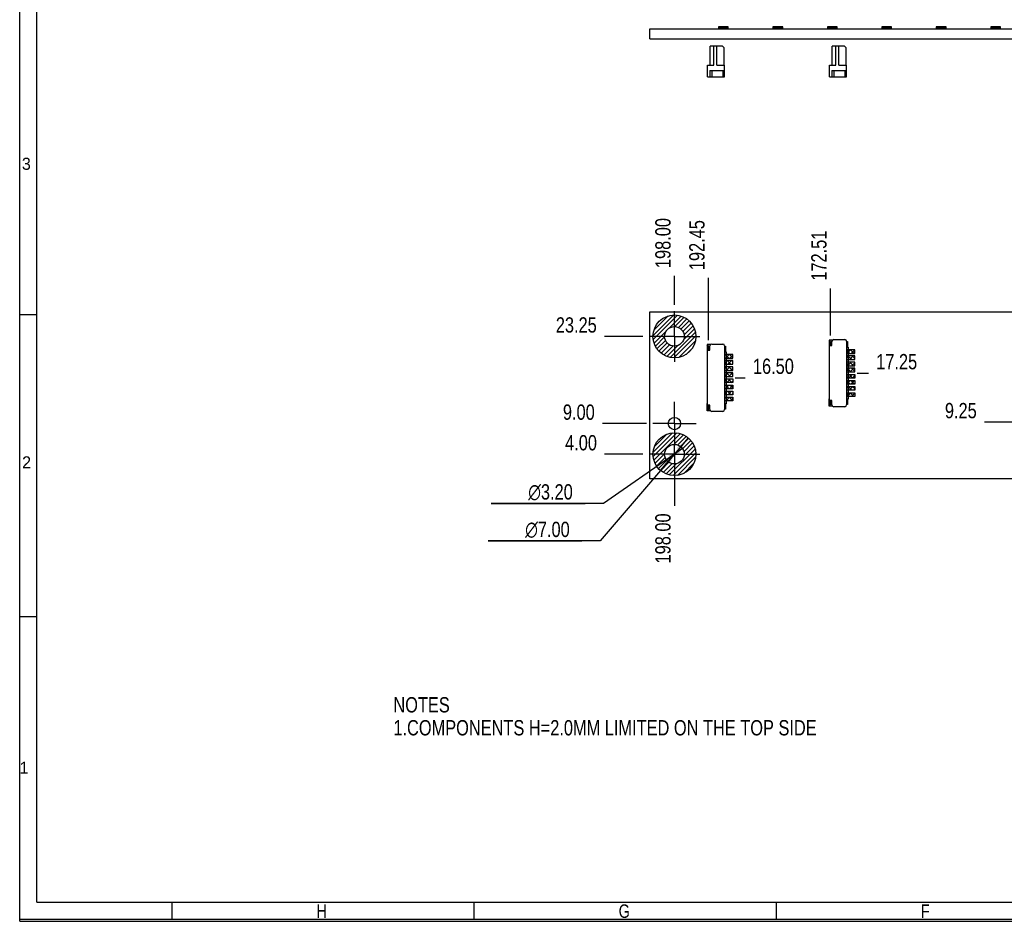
# Model space of a CAD drawing. Header units: millimetres. Extents: x 0 to 420, y 0 to 297.
# Tile 1 of 13: x 0 to 161, y 0 to 147. Entities that reach past the tile are written whole.
import ezdxf

# ---------------------------------------------------------------- set-up
doc = ezdxf.new("R2010")
doc.units = ezdxf.units.MM
doc.header["$LTSCALE"] = 23.1
doc.linetypes.add('CENTER', pattern=[0.6, 0.375, -0.075, 0.075, -0.075])
doc.layers.get('0').update_dxf_attribs({"linetype": 'CONTINUOUS'})
doc.layers.add('02___PRT_ALL_AXES', color=7, linetype='CONTINUOUS')
doc.layers.add('03___PRT_ALL_CURVES', color=7, linetype='CONTINUOUS')
doc.styles.get("Standard").update_dxf_attribs({"font": 'txt', "width": 0.8})
doc.styles.add('TEXTSTYLE_1', font='gdt', dxfattribs={"width": 0.8})
doc.styles.add('TEXTSTYLE_2', font='txt', dxfattribs={"width": 0.999999})
doc.dimstyles.new('DIMSTYLE_10', dxfattribs={"dimtxt": 2.5, "dimasz": 2.5, "dimexe": 1, "dimexo": 1, "dimtad": 0, "dimtih": 1, "dimtoh": 1, "dimzin": 0, "dimdsep": 46, "dimtxsty": 'STANDARD', "dimblk": '_FILLED', "dimblk1": '_FILLED', "dimblk2": '_FILLED', "dimcen": 0.09, "dimadec": 0, "dimazin": 0, "dimtp": 0.5, "dimtm": 0.5, "dimtfac": 1, "dimtofl": 0, "dimtmove": 0, "dimatfit": 3, "dimldrblk": '_FILLED', "dimfxl": 1, "dimtolj": 1, "dimtzin": 0, "dimarcsym": 0})
doc.dimstyles.new('DIMSTYLE_5', dxfattribs={"dimtxt": 2.5, "dimasz": 2.5, "dimexe": 1, "dimexo": 1, "dimtad": 1, "dimzin": 0, "dimdsep": 46, "dimtxsty": 'STANDARD', "dimblk": '_FILLED', "dimblk1": '_FILLED', "dimblk2": '_FILLED', "dimcen": 0.09, "dimadec": 0, "dimazin": 0, "dimtp": 0.2, "dimtm": 0.2, "dimtfac": 1, "dimtmove": 0, "dimatfit": 2, "dimldrblk": '_FILLED', "dimfxl": 1, "dimtolj": 1, "dimtzin": 0, "dimarcsym": 0})
doc.dimstyles.new('DIMSTYLE_6', dxfattribs={"dimtxt": 2.5, "dimasz": 2.5, "dimexe": 1, "dimexo": 1, "dimtad": 1, "dimzin": 0, "dimdsep": 46, "dimtxsty": 'STANDARD', "dimblk": '_FILLED', "dimblk1": '_FILLED', "dimblk2": '_FILLED', "dimcen": 0.09, "dimadec": 0, "dimazin": 0, "dimtp": 0.1, "dimtm": 0.1, "dimtfac": 1, "dimtmove": 0, "dimatfit": 2, "dimldrblk": '_FILLED', "dimfxl": 1, "dimtolj": 1, "dimtzin": 0, "dimarcsym": 0})
doc.dimstyles.new('DIMSTYLE_7', dxfattribs={"dimtxt": 2.5, "dimasz": 2.5, "dimexe": 1, "dimexo": 1, "dimtad": 0, "dimtih": 1, "dimtoh": 1, "dimzin": 0, "dimdsep": 46, "dimtxsty": 'STANDARD', "dimblk": '_FILLED', "dimblk1": '_FILLED', "dimblk2": '_FILLED', "dimcen": 0.09, "dimadec": 0, "dimazin": 0, "dimtp": 0.1, "dimtm": 0.1, "dimtfac": 1, "dimtofl": 0, "dimtmove": 0, "dimatfit": 3, "dimldrblk": '_FILLED', "dimfxl": 1, "dimtolj": 1, "dimtzin": 0, "dimarcsym": 0})
doc.dimstyles.new('DIMSTYLE_8', dxfattribs={"dimtxt": 2.5, "dimasz": 2.5, "dimexe": 1, "dimexo": 1, "dimtad": 0, "dimtih": 1, "dimtoh": 1, "dimzin": 0, "dimdsep": 46, "dimtxsty": 'STANDARD', "dimblk": '_FILLED', "dimblk1": '_FILLED', "dimblk2": '_FILLED', "dimcen": 0.09, "dimadec": 0, "dimazin": 0, "dimtp": 0.2, "dimtm": 0.2, "dimtfac": 1, "dimtofl": 0, "dimtmove": 0, "dimatfit": 3, "dimldrblk": '_FILLED', "dimfxl": 1, "dimtolj": 1, "dimtzin": 0, "dimarcsym": 0})

# ---------------------------------------------------------------- blocks, each defined once
blk = doc.blocks.new('_FILLED')
at = {"color": 0, "linetype": 'BYBLOCK'}
blk.add_solid([(0, 0), (-1, 0.14), (-1, -0.14)], dxfattribs=at)
blk = doc.blocks.new('*D11')
at = {"color": 2, "linetype": 'CONTINUOUS'}
for p, q in [((109.27, 79), (107, 76.34)), ((107, 76.34), (94.89, 62.17)), ((104.72, 73.68), (107, 76.34)), ((94.89, 62.17), (76.56, 62.17)), ((76.56, 62.17), (91.89, 62.17))]:
    blk.add_line(p, q, dxfattribs=at)
at = {"color": 2, "linetype": 'CONTINUOUS', "xscale": 2.5, "yscale": 2.5, "zscale": 2.5}
for p, rotation in [((109.27, 79), 49.4766314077), ((104.72, 73.68), 229.4766314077)]:
    blk.add_blockref('_FILLED', p, dxfattribs=dict(at, rotation=rotation))
at = {"color": 2, "linetype": 'CONTINUOUS', "insert": (89.89, 65.3), "char_height": 2.5, "width": 11.3333, "attachment_point": 3, "line_spacing_factor": 0.9, "style": 'TEXTSTYLE_1'}
blk.add_mtext('{\\Fgdt;n}\\Ftxt;7.00', dxfattribs=at)
blk = doc.blocks.new('*D12')
at = {"color": 2, "linetype": 'CONTINUOUS'}
for p, q in [((108.31, 77.25), (107, 76.34)), ((107, 76.34), (95.39, 68.3)), ((105.68, 75.43), (107, 76.34)), ((95.39, 68.3), (77.05, 68.3)), ((77.05, 68.3), (92.39, 68.3))]:
    blk.add_line(p, q, dxfattribs=at)
at = {"color": 2, "linetype": 'CONTINUOUS', "xscale": 2.5, "yscale": 2.5, "zscale": 2.5}
for p, rotation in [((108.31, 77.25), 34.6807167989), ((105.68, 75.43), 214.6807167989)]:
    blk.add_blockref('_FILLED', p, dxfattribs=dict(at, rotation=rotation))
at = {"color": 2, "linetype": 'CONTINUOUS', "insert": (90.39, 71.43), "char_height": 2.5, "width": 11.3333, "attachment_point": 3, "line_spacing_factor": 0.9, "style": 'TEXTSTYLE_1'}
blk.add_mtext('{\\Fgdt;n}\\Ftxt;3.20', dxfattribs=at)
blk = doc.blocks.new('*D23')
at = {"color": 2, "linetype": 'CONTINUOUS'}
blk.add_line((101.86, 76.34), (95.59, 76.34), dxfattribs=at)
at = {"color": 2, "linetype": 'CONTINUOUS', "insert": (94.34, 79.46), "char_height": 2.5, "width": 8, "attachment_point": 3, "line_spacing_factor": 0.9}
blk.add_mtext('4.00', dxfattribs=at)
blk = doc.blocks.new('*D27')
at = {"color": 2, "linetype": 'CONTINUOUS'}
blk.add_line((166.3, 81.59), (157.66, 81.59), dxfattribs=at)
at = {"color": 2, "linetype": 'CONTINUOUS', "insert": (156.41, 84.71), "char_height": 2.5, "width": 8, "attachment_point": 3, "line_spacing_factor": 0.9}
blk.add_mtext('9.25', dxfattribs=at)
blk = doc.blocks.new('*D30')
at = {"color": 2, "linetype": 'CONTINUOUS'}
blk.add_line((102.46, 81.34), (95.23, 81.34), dxfattribs=at)
at = {"color": 2, "linetype": 'CONTINUOUS', "insert": (93.98, 84.46), "char_height": 2.5, "width": 8, "attachment_point": 3, "line_spacing_factor": 0.9}
blk.add_mtext('9.00', dxfattribs=at)
blk = doc.blocks.new('*D31')
at = {"color": 2, "linetype": 'CONTINUOUS'}
blk.add_line((101.86, 95.59), (95.56, 95.59), dxfattribs=at)
at = {"color": 2, "linetype": 'CONTINUOUS', "insert": (94.31, 98.71), "char_height": 2.5, "width": 10, "attachment_point": 3, "line_spacing_factor": 0.9}
blk.add_mtext('23.25', dxfattribs=at)
blk = doc.blocks.new('*D37')
at = {"color": 2, "linetype": 'CONTINUOUS'}
blk.add_line((132.49, 95.74), (132.49, 103.44), dxfattribs=at)
at = {"color": 2, "linetype": 'CONTINUOUS', "insert": (129.36, 104.69), "char_height": 2.5, "width": 12, "attachment_point": 1, "rotation": 90, "line_spacing_factor": 0.9}
blk.add_mtext('172.51', dxfattribs=at)
blk = doc.blocks.new('*D38')
at = {"color": 2, "linetype": 'CONTINUOUS'}
blk.add_line((112.55, 94.99), (112.55, 105.16), dxfattribs=at)
at = {"color": 2, "linetype": 'CONTINUOUS', "insert": (109.42, 106.41), "char_height": 2.5, "width": 12, "attachment_point": 1, "rotation": 90, "line_spacing_factor": 0.9}
blk.add_mtext('192.45', dxfattribs=at)
blk = doc.blocks.new('*D43')
at = {"color": 2, "linetype": 'CONTINUOUS'}
blk.add_line((136.85, 89.59), (138.73, 89.59), dxfattribs=at)
at = {"color": 2, "linetype": 'CONTINUOUS', "insert": (139.98, 92.71), "char_height": 2.5, "width": 10, "attachment_point": 1, "line_spacing_factor": 0.9}
blk.add_mtext('17.25', dxfattribs=at)
blk = doc.blocks.new('*D44')
at = {"color": 2, "linetype": 'CONTINUOUS'}
blk.add_line((116.91, 88.84), (118.58, 88.84), dxfattribs=at)
at = {"color": 2, "linetype": 'CONTINUOUS', "insert": (119.83, 91.96), "char_height": 2.5, "width": 10, "attachment_point": 1, "line_spacing_factor": 0.9}
blk.add_mtext('16.50', dxfattribs=at)
blk = doc.blocks.new('*D47')
at = {"color": 2, "linetype": 'CONTINUOUS'}
blk.add_line((107, 72.75), (107, 67.91), dxfattribs=at)
at = {"color": 2, "linetype": 'CONTINUOUS', "insert": (103.87, 66.66), "char_height": 2.5, "width": 12, "attachment_point": 3, "rotation": 90, "line_spacing_factor": 0.9}
blk.add_mtext('198.00', dxfattribs=at)
blk = doc.blocks.new('*D49')
at = {"color": 2, "linetype": 'CONTINUOUS'}
blk.add_line((107, 100.73), (107, 105.5), dxfattribs=at)
at = {"color": 2, "linetype": 'CONTINUOUS', "insert": (103.87, 106.75), "char_height": 2.5, "width": 12, "attachment_point": 1, "rotation": 90, "line_spacing_factor": 0.9}
blk.add_mtext('198.00', dxfattribs=at)

msp = doc.modelspace()

# ---------------------------------------------------------------- linework, layer by layer
at = {"color": 7, "linetype": 'CONTINUOUS', "true_color": 0xf5f5f5}
for p, q in [((0, 0), (0, 297)), ((0.038, 0.358), (0.038, 296.671)), ((2.782, 3.102), (2.782, 293.928)), ((2.782, 99.129), (0.038, 99.129)), ((2.782, 49.743), (0.038, 49.743)), ((2.782, 3.102), (417.234, 3.102)), ((24.894, 0.358), (24.894, 3.102)), ((74.279, 0.358), (74.279, 3.102)), ((123.665, 0.358), (123.665, 3.102)), ((0, 0), (420, 0)), ((0.038, 0.358), (419.978, 0.358))]:
    msp.add_line(p, q, dxfattribs=at)
at = {"color": 7, "linetype": 'CONTINUOUS'}
for p, q in [((102.999, 144.223), (102.999, 145.823)), ((102.999, 145.823), (304.999, 145.823)), ((114.199, 146.173), (114.199, 145.823)), ((115.799, 146.173), (114.199, 146.173)), ((114.199, 146.002), (115.799, 146.002)), ((114.199, 145.983), (115.799, 145.983)), ((114.449, 145.823), (114.449, 145.983)), ((114.749, 145.983), (114.749, 145.823)), ((115.249, 145.823), (115.249, 145.983)), ((115.549, 145.983), (115.549, 145.823)), ((115.799, 145.823), (115.799, 146.173)), ((123.099, 146.173), (123.099, 145.823)), ((124.699, 146.173), (123.099, 146.173)), ((123.099, 146.002), (124.699, 146.002)), ((123.099, 145.983), (124.699, 145.983)), ((123.349, 145.823), (123.349, 145.983)), ((123.649, 145.983), (123.649, 145.823)), ((124.149, 145.823), (124.149, 145.983)), ((124.449, 145.983), (124.449, 145.823)), ((124.699, 145.823), (124.699, 146.173)), ((131.999, 146.173), (131.999, 145.823)), ((133.599, 146.173), (131.999, 146.173)), ((131.999, 146.002), (133.599, 146.002)), ((131.999, 145.983), (133.599, 145.983)), ((132.249, 145.823), (132.249, 145.983)), ((132.549, 145.983), (132.549, 145.823)), ((133.049, 145.823), (133.049, 145.983)), ((133.349, 145.983), (133.349, 145.823)), ((133.599, 145.823), (133.599, 146.173)), ((140.899, 146.173), (140.899, 145.823)), ((142.499, 146.173), (140.899, 146.173)), ((140.899, 146.002), (142.499, 146.002)), ((140.899, 145.983), (142.499, 145.983)), ((141.149, 145.823), (141.149, 145.983)), ((141.449, 145.983), (141.449, 145.823)), ((141.949, 145.823), (141.949, 145.983)), ((142.249, 145.983), (142.249, 145.823)), ((142.499, 145.823), (142.499, 146.173)), ((149.799, 146.173), (149.799, 145.823)), ((151.399, 146.173), (149.799, 146.173)), ((149.799, 146.002), (151.399, 146.002)), ((149.799, 145.983), (151.399, 145.983)), ((150.049, 145.823), (150.049, 145.983)), ((150.349, 145.983), (150.349, 145.823)), ((150.849, 145.823), (150.849, 145.983)), ((151.149, 145.983), (151.149, 145.823)), ((151.399, 145.823), (151.399, 146.173)), ((158.699, 146.173), (158.699, 145.823)), ((160.299, 146.173), (158.699, 146.173)), ((158.699, 146.002), (160.299, 146.002)), ((158.699, 145.983), (160.299, 145.983)), ((158.949, 145.823), (158.949, 145.983)), ((159.249, 145.983), (159.249, 145.823)), ((159.749, 145.823), (159.749, 145.983)), ((160.049, 145.983), (160.049, 145.823)), ((160.299, 145.823), (160.299, 146.173)), ((102.999, 144.223), (304.999, 144.223)), ((112.849, 139.923), (112.849, 143.023)), ((114.849, 143.023), (112.849, 143.023)), ((113.449, 139.923), (113.449, 143.023)), ((113.949, 139.923), (113.949, 143.023)), ((115.149, 142.723), (114.849, 143.023)), ((115.149, 139.923), (115.149, 142.723)), ((132.789, 139.923), (132.789, 143.023)), ((134.789, 143.023), (132.789, 143.023)), ((133.389, 139.923), (133.389, 143.023)), ((133.889, 139.923), (133.889, 143.023)), ((135.089, 142.723), (134.789, 143.023)), ((135.089, 139.923), (135.089, 142.723)), ((112.399, 138.023), (112.399, 139.923)), ((112.399, 139.923), (113.449, 139.923)), ((112.799, 139.023), (112.799, 138.023)), ((112.799, 139.023), (115.199, 139.023)), ((113.099, 139.023), (113.099, 138.023)), ((113.949, 139.923), (115.199, 139.923)), ((114.899, 139.023), (114.899, 138.023)), ((115.199, 138.023), (115.199, 139.923)), ((132.339, 138.023), (132.339, 139.923)), ((132.339, 139.923), (133.389, 139.923)), ((132.739, 139.023), (132.739, 138.023)), ((132.739, 139.023), (135.139, 139.023)), ((133.039, 139.023), (133.039, 138.023)), ((133.889, 139.923), (135.139, 139.923)), ((134.839, 139.023), (134.839, 138.023)), ((135.139, 138.023), (135.139, 139.923)), ((112.399, 138.023), (115.199, 138.023)), ((132.339, 138.023), (135.139, 138.023)), ((102.999, 72.336), (102.999, 99.586)), ((102.999, 99.586), (171.749, 99.586)), ((133.039, 95.086), (134.839, 95.086)), ((112.399, 84.336), (112.399, 93.336)), ((112.399, 93.336), (112.799, 93.336)), ((112.799, 93.336), (112.799, 94.036)), ((113.099, 94.336), (114.899, 94.336)), ((115.199, 94.036), (115.199, 83.636)), ((132.339, 85.086), (132.339, 94.086)), ((132.339, 94.086), (132.739, 94.086)), ((132.739, 94.086), (132.739, 94.786)), ((135.139, 94.786), (135.139, 84.386)), ((112.799, 84.336), (112.399, 84.336)), ((112.799, 83.636), (112.799, 84.336)), ((132.739, 85.086), (132.339, 85.086)), ((132.739, 84.386), (132.739, 85.086)), ((134.839, 84.086), (133.039, 84.086)), ((114.899, 83.336), (113.099, 83.336)), ((304.999, 72.336), (102.999, 72.336))]:
    msp.add_line(p, q, dxfattribs=at)
at = {"color": 2, "linetype": 'CONTINUOUS'}
for p, q in [((103.502, 95.736), (106.85, 99.083)), ((103.538, 95.064), (107.521, 99.047)), ((103.645, 96.585), (106, 98.941)), ((106.07, 96.889), (108.092, 98.911)), ((107.073, 97.185), (108.591, 98.703)), ((107.645, 97.05), (109.031, 98.436)), ((108.074, 96.772), (109.418, 98.116)), ((108.389, 96.379), (109.754, 97.745)), ((108.523, 95.1), (110.266, 96.842)), ((108.576, 95.859), (110.038, 97.322)), ((103.674, 94.493), (105.697, 96.516)), ((103.882, 93.994), (105.401, 95.513)), ((104.149, 93.554), (105.535, 94.94)), ((106.29, 92.159), (110.426, 96.296)), ((106.925, 92.087), (110.498, 95.661)), ((132.289, 94.843), (132.432, 94.986)), ((132.768, 94.986), (132.796, 94.958)), ((104.47, 93.167), (105.814, 94.512)), ((104.841, 92.831), (106.206, 94.197)), ((105.263, 92.547), (106.726, 94.01)), ((105.743, 92.32), (107.486, 94.062)), ((107.703, 92.158), (110.428, 94.883)), ((108.899, 92.647), (109.939, 93.687)), ((112.349, 93.995), (112.59, 94.236)), ((112.349, 94.192), (112.799, 93.742)), ((112.349, 93.288), (112.799, 93.738)), ((112.349, 93.485), (112.497, 93.336)), ((132.289, 94.758), (132.739, 94.308)), ((132.289, 94.136), (132.739, 94.586)), ((132.289, 94.051), (132.339, 94.001)), ((135.182, 92.786), (135.782, 93.386)), ((135.782, 93.386), (136.382, 92.786)), ((135.889, 92.786), (136.489, 93.386)), ((115.199, 92.602), (115.233, 92.636)), ((115.319, 92.636), (115.919, 92.036)), ((115.34, 92.036), (115.94, 92.636)), ((116.026, 92.636), (116.549, 92.113)), ((116.047, 92.036), (116.549, 92.538)), ((135.139, 93.322), (135.675, 92.786)), ((135.139, 92.036), (135.489, 92.386)), ((135.139, 91.908), (135.261, 91.786)), ((135.368, 92.386), (135.968, 91.786)), ((135.596, 91.786), (136.196, 92.386)), ((136.075, 92.386), (136.489, 91.972)), ((136.303, 91.786), (136.489, 91.972)), ((115.197, 90.636), (115.797, 90.036)), ((115.199, 91.188), (115.647, 91.636)), ((115.199, 91.342), (115.505, 91.036)), ((115.199, 90.481), (115.354, 90.636)), ((115.461, 90.036), (116.061, 90.636)), ((115.612, 91.636), (116.212, 91.036)), ((115.754, 91.036), (116.354, 91.636)), ((115.905, 90.636), (116.505, 90.036)), ((116.169, 90.036), (116.549, 90.417)), ((116.319, 91.636), (116.549, 91.406)), ((116.461, 91.036), (116.549, 91.124)), ((135.139, 91.329), (135.196, 91.386)), ((135.139, 91.201), (135.554, 90.786)), ((135.139, 89.915), (135.61, 90.386)), ((135.246, 90.386), (135.846, 89.786)), ((135.303, 90.786), (135.903, 91.386)), ((135.661, 91.386), (136.261, 90.786)), ((135.718, 89.786), (136.318, 90.386)), ((135.954, 90.386), (136.489, 89.851)), ((136.01, 90.786), (136.489, 91.265)), ((136.368, 91.386), (136.489, 91.265)), ((115.199, 89.067), (115.769, 89.636)), ((115.199, 89.221), (115.383, 89.036)), ((115.199, 88.36), (115.476, 88.636)), ((115.199, 88.513), (115.676, 88.036)), ((115.49, 89.636), (116.09, 89.036)), ((115.583, 88.036), (116.183, 88.636)), ((115.783, 88.636), (116.383, 88.036)), ((115.876, 89.036), (116.476, 89.636)), ((116.197, 89.636), (116.549, 89.285)), ((116.49, 88.636), (116.549, 88.578)), ((135.139, 89.208), (135.318, 89.386)), ((135.139, 89.08), (135.432, 88.786)), ((135.425, 88.786), (136.025, 89.386)), ((135.539, 89.386), (136.139, 88.786)), ((136.132, 88.786), (136.489, 89.144)), ((136.246, 89.386), (136.489, 89.144)), ((136.425, 89.786), (136.489, 89.851)), ((115.199, 87.099), (115.262, 87.036)), ((115.29, 87.036), (115.89, 87.636)), ((115.369, 87.636), (115.969, 87.036)), ((115.997, 87.036), (116.549, 87.589)), ((116.076, 87.636), (116.549, 87.163)), ((116.29, 88.036), (116.549, 88.296)), ((135.125, 88.386), (135.725, 87.786)), ((135.132, 87.786), (135.732, 88.386)), ((135.139, 87.087), (135.439, 87.386)), ((135.139, 86.958), (135.311, 86.786)), ((135.418, 87.386), (136.018, 86.786)), ((135.546, 86.786), (136.146, 87.386)), ((135.832, 88.386), (136.432, 87.786)), ((135.839, 87.786), (136.439, 88.386)), ((136.125, 87.386), (136.489, 87.022)), ((136.253, 86.786), (136.489, 87.022)), ((115.199, 86.239), (115.597, 86.636)), ((115.199, 86.392), (115.555, 86.036)), ((115.199, 85.531), (115.304, 85.636)), ((115.248, 85.636), (115.848, 85.036)), ((115.411, 85.036), (116.011, 85.636)), ((115.662, 86.636), (116.262, 86.036)), ((115.704, 86.036), (116.304, 86.636)), ((115.955, 85.636), (116.549, 85.042)), ((116.118, 85.036), (116.549, 85.467)), ((116.369, 86.636), (116.549, 86.456)), ((116.411, 86.036), (116.549, 86.174)), ((135.139, 86.251), (135.604, 85.786)), ((135.253, 85.786), (135.853, 86.386)), ((135.711, 86.386), (136.311, 85.786)), ((135.96, 85.786), (136.489, 86.315)), ((136.418, 86.386), (136.489, 86.315)), ((112.349, 84.096), (112.59, 84.336)), ((112.349, 84.292), (112.799, 83.842)), ((112.397, 83.436), (112.799, 83.839)), ((132.289, 84.944), (132.432, 85.086)), ((132.289, 84.858), (132.75, 84.397)), ((132.289, 84.237), (132.739, 84.687)), ((112.349, 83.585), (112.498, 83.436)), ((103.514, 76.655), (106.68, 79.822)), ((103.52, 75.954), (107.381, 79.815)), ((103.637, 75.364), (107.971, 79.699)), ((103.725, 77.574), (105.762, 79.61)), ((106.914, 77.934), (108.485, 79.505)), ((107.532, 77.845), (108.938, 79.251)), ((107.988, 77.594), (109.336, 78.942)), ((108.328, 77.227), (109.683, 78.582)), ((108.548, 76.739), (109.98, 78.171)), ((108.575, 76.059), (110.22, 77.705)), ((103.83, 74.85), (105.401, 76.421)), ((104.085, 74.398), (105.49, 75.803)), ((106.161, 72.938), (110.397, 77.175)), ((106.773, 72.844), (110.492, 76.562)), ((107.511, 72.874), (110.461, 75.825)), ((104.394, 73.999), (105.741, 75.347)), ((104.753, 73.652), (106.108, 75.007)), ((105.164, 73.356), (106.596, 74.788)), ((105.63, 73.115), (107.276, 74.761)), ((108.536, 73.192), (110.144, 74.8))]:
    msp.add_line(p, q, dxfattribs=at)
at = {"color": 4, "linetype": 'CONTINUOUS'}
for p, q in [((132.289, 94.986), (132.289, 93.786)), ((132.818, 94.986), (132.289, 94.986)), ((112.349, 94.236), (112.349, 93.036)), ((112.878, 94.236), (112.349, 94.236)), ((132.289, 93.786), (132.339, 93.786)), ((136.489, 93.386), (135.139, 93.386)), ((136.489, 92.786), (136.489, 93.386)), ((112.349, 93.036), (112.399, 93.036)), ((116.549, 92.636), (115.199, 92.636)), ((115.199, 92.036), (116.549, 92.036)), ((116.549, 92.036), (116.549, 92.636)), ((135.139, 92.786), (136.489, 92.786)), ((136.489, 92.386), (135.139, 92.386)), ((135.139, 91.786), (136.489, 91.786)), ((136.489, 91.786), (136.489, 92.386)), ((116.549, 91.636), (115.199, 91.636)), ((115.199, 91.036), (116.549, 91.036)), ((116.549, 90.636), (115.199, 90.636)), ((116.549, 91.036), (116.549, 91.636)), ((116.549, 90.036), (116.549, 90.636)), ((136.489, 91.386), (135.139, 91.386)), ((135.139, 90.786), (136.489, 90.786)), ((136.489, 90.386), (135.139, 90.386)), ((136.489, 90.786), (136.489, 91.386)), ((136.489, 89.786), (136.489, 90.386)), ((115.199, 90.036), (116.549, 90.036)), ((116.549, 89.636), (115.199, 89.636)), ((115.199, 89.036), (116.549, 89.036)), ((115.199, 88.636), (116.549, 88.636)), ((116.549, 89.036), (116.549, 89.636)), ((116.549, 88.636), (116.549, 88.036)), ((135.139, 89.786), (136.489, 89.786)), ((135.139, 89.386), (136.489, 89.386)), ((136.489, 88.786), (135.139, 88.786)), ((136.489, 89.386), (136.489, 88.786)), ((116.549, 88.036), (115.199, 88.036)), ((115.199, 87.636), (116.549, 87.636)), ((116.549, 87.036), (115.199, 87.036)), ((116.549, 87.636), (116.549, 87.036)), ((135.139, 88.386), (136.489, 88.386)), ((136.489, 87.786), (135.139, 87.786)), ((135.139, 87.386), (136.489, 87.386)), ((136.489, 88.386), (136.489, 87.786)), ((136.489, 87.386), (136.489, 86.786)), ((115.199, 86.636), (116.549, 86.636)), ((116.549, 86.036), (115.199, 86.036)), ((115.199, 85.636), (116.549, 85.636)), ((116.549, 86.636), (116.549, 86.036)), ((116.549, 85.636), (116.549, 85.036)), ((132.289, 84.186), (132.289, 85.386)), ((132.289, 85.386), (132.339, 85.386)), ((136.489, 86.786), (135.139, 86.786)), ((135.139, 86.386), (136.489, 86.386)), ((136.489, 85.786), (135.139, 85.786)), ((136.489, 86.386), (136.489, 85.786)), ((112.349, 83.436), (112.349, 84.636)), ((112.349, 84.636), (112.399, 84.636)), ((116.549, 85.036), (115.199, 85.036)), ((132.818, 84.186), (132.289, 84.186)), ((112.878, 83.436), (112.349, 83.436))]:
    msp.add_line(p, q, dxfattribs=at)
for centre, radius in [((106.999, 95.586), 3.5), ((106.999, 95.586), 1.6), ((106.999, 76.336), 3.5), ((106.999, 76.336), 1.6)]:
    msp.add_circle(centre, radius, dxfattribs=at)
at = {"color": 7, "linetype": 'CONTINUOUS'}
for centre, start, end in [((133.039, 94.786), 90, 180), ((134.839, 94.786), 0, 90), ((113.099, 94.036), 90, 180), ((114.899, 94.036), 0, 90), ((133.039, 84.386), 180, 270), ((134.839, 84.386), 270, 360), ((113.099, 83.636), 180, 270), ((114.899, 83.636), 270, 360)]:
    msp.add_arc(centre, 0.3, start, end, dxfattribs=at)
at = {"layer": '02___PRT_ALL_AXES', "color": 7, "linetype": 'CENTER'}
for p, q in [((106.999, 95.586), (106.999, 99.726)), ((106.999, 95.586), (102.859, 95.586)), ((106.999, 95.586), (106.999, 91.446)), ((106.999, 95.586), (111.139, 95.586)), ((106.999, 81.336), (106.999, 84.876)), ((106.999, 81.336), (103.459, 81.336)), ((106.999, 81.336), (106.999, 77.796)), ((106.999, 81.336), (110.539, 81.336)), ((106.999, 76.336), (106.999, 77.796)), ((106.999, 76.336), (102.859, 76.336)), ((106.999, 76.336), (106.999, 72.196)), ((106.999, 76.336), (111.139, 76.336))]:
    msp.add_line(p, q, dxfattribs=at)
at = {"layer": '02___PRT_ALL_AXES', "color": 7, "linetype": 'CONTINUOUS'}
for centre, radius in [((106.999, 95.586), 1.6), ((106.999, 81.336), 1), ((106.999, 76.336), 1.6)]:
    msp.add_circle(centre, radius, dxfattribs=at)
at = {"layer": '03___PRT_ALL_CURVES', "color": 4, "linetype": 'CONTINUOUS'}
for p, q in [((112.549, 93.336), (112.549, 93.986)), ((112.549, 93.986), (112.799, 93.986)), ((115.199, 93.986), (115.349, 93.986)), ((115.349, 93.986), (115.349, 93.086)), ((132.489, 94.086), (132.489, 94.736)), ((132.489, 94.736), (132.739, 94.736)), ((135.139, 94.736), (135.289, 94.736)), ((135.289, 94.736), (135.289, 93.836)), ((135.289, 93.836), (135.389, 93.836)), ((135.389, 93.836), (135.389, 85.336)), ((115.349, 93.086), (115.449, 93.086)), ((115.449, 93.086), (115.449, 84.586)), ((135.289, 85.336), (135.289, 84.436)), ((135.389, 85.336), (135.289, 85.336)), ((112.549, 83.686), (112.549, 84.336)), ((112.799, 83.686), (112.549, 83.686)), ((115.349, 83.686), (115.199, 83.686)), ((115.349, 84.586), (115.349, 83.686)), ((115.449, 84.586), (115.349, 84.586)), ((132.489, 84.436), (132.489, 85.086)), ((132.739, 84.436), (132.489, 84.436)), ((135.289, 84.436), (135.139, 84.436))]:
    msp.add_line(p, q, dxfattribs=at)

# ---------------------------------------------------------------- texts
at = {"color": 7, "linetype": 'CONTINUOUS', "true_color": 0xf5f5f5, "char_height": 1.97542, "width": 1.97542, "attachment_point": 1, "line_spacing_factor": 0.9, "style": 'TEXTSTYLE_2'}
for s, insert in [('\\Q0.000018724;3', (0.354, 124.785)), ('\\Q0.000018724;2', (0.386, 75.987)), ('\\Q0.000018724;1', (-0.022, 26.09))]:
    msp.add_mtext(s, dxfattribs=dict(at, insert=insert))
at = {"color": 2, "linetype": 'CONTINUOUS', "insert": (61.072, 36.631), "char_height": 2.5, "width": 88, "attachment_point": 1, "line_spacing_factor": 0.9}
msp.add_mtext('NOTES\\P1.COMPONENTS H=2.0MM LIMITED ON THE TOP SIDE', dxfattribs=at)
at = {"color": 7, "linetype": 'CONTINUOUS', "true_color": 0xf5f5f5, "char_height": 2.19491, "width": 1.75593, "attachment_point": 1, "line_spacing_factor": 0.9}
for s, insert in [('\\Q0.000018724;H', (48.506, 2.757)), ('\\Q0.000018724;G', (97.892, 2.757)), ('\\Q0.000018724;F', (147.277, 2.757))]:
    msp.add_mtext(s, dxfattribs=dict(at, insert=insert))

# ---------------------------------------------------------------- dimensions: what is measured, and where the dimension line sits
at = {"color": 2, "linetype": 'CONTINUOUS'}
for feature_location, offset, dtype, origin, dimstyle, picture, middle in [((106.999, 100.726), (0, 4.773), 1, (304.999, 99.726), 'DIMSTYLE_10', '*D49', (105.124, 112.749)), ((112.549, 94.986), (0, 10.176), 1, (304.999, 93.986), 'DIMSTYLE_10', '*D38', (110.674, 112.412)), ((132.489, 95.736), (0, 7.707), 1, (304.999, 84.436), 'DIMSTYLE_10', '*D37', (130.614, 110.694)), ((101.859, 95.586), (-6.302, 0), 0, (102.859, 72.336), 'DIMSTYLE_8', '*D31', (89.307, 97.461)), ((106.999, 72.746), (0, -4.835), 1, (304.999, 99.726), 'DIMSTYLE_10', '*D47', (105.124, 60.662)), ((116.909, 88.836), (1.674, 0), 0, (112.549, 72.336), 'DIMSTYLE_8', '*D44', (124.833, 90.711)), ((136.849, 89.586), (1.881, 0), 0, (132.489, 72.336), 'DIMSTYLE_8', '*D43', (144.98, 91.461)), ((102.459, 81.336), (-7.23, 0), 0, (103.459, 72.336), 'DIMSTYLE_8', '*D30', (89.979, 83.211)), ((166.299, 81.586), (-8.641, 0), 0, (171.499, 72.336), 'DIMSTYLE_8', '*D27', (152.408, 83.461)), ((101.859, 76.336), (-6.265, 0), 0, (102.859, 72.336), 'DIMSTYLE_7', '*D23', (90.344, 78.211))]:
    dim = msp.add_ordinate_dim(feature_location=feature_location, offset=offset, dtype=dtype, origin=origin, dimstyle=dimstyle, override={"dimtad": 1, "dimtih": 0, "dimtoh": 0}, dxfattribs=at)
    dim.commit()
    dim.dimension.update_dxf_attribs({"geometry": picture, "text_midpoint": middle})
for p1, p2, dimstyle, picture, middle in [((104.725, 73.676), (109.273, 78.997), 'DIMSTYLE_5', '*D11', (84.226, 64.048)), ((105.683, 75.426), (108.315, 77.247), 'DIMSTYLE_6', '*D12', (84.72, 70.176))]:
    dim = msp.add_diameter_dim_2p(p1=p1, p2=p2, text='%%c<>', dimstyle=dimstyle, override={"dimtih": 1, "dimtoh": 1, "dimpost": '<>'}, dxfattribs=at)
    dim.commit()
    dim.dimension.update_dxf_attribs({"geometry": picture, "text_midpoint": middle, "dimtype": 163})

doc.saveas('drawing.dxf')
